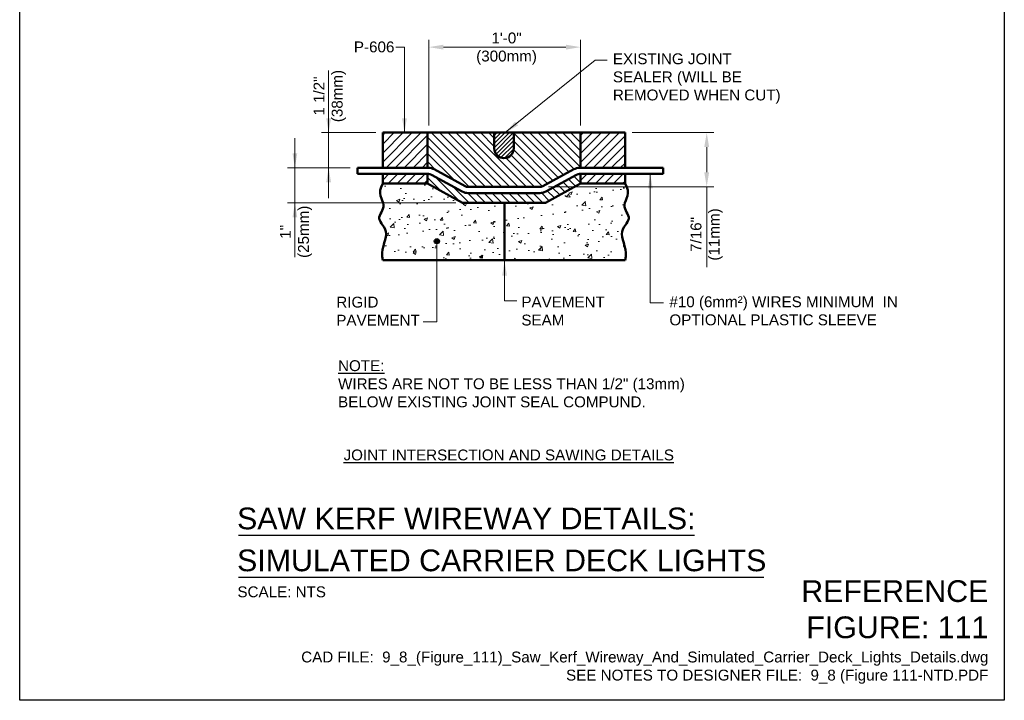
# Model space of a CAD drawing. Header units: inches. Extents: x 0 to 21.3, y 0 to 11.
# Tile 1 of 3: x 0 to 8.5, y 0 to 5.9. Entities that reach past the tile are written whole.
import ezdxf
from ezdxf.enums import TextEntityAlignment as Align

# ---------------------------------------------------------------- set-up
doc = ezdxf.new("R2010")
doc.units = ezdxf.units.IN
doc.header["$LTSCALE"] = 0.5
doc.header["$MEASUREMENT"] = 0
doc.header["$PDSIZE"] = 2
doc.layers.get('0').update_dxf_attribs({"linetype": 'CONTINUOUS', "lineweight": 35})
doc.layers.get('DEFPOINTS').update_dxf_attribs({"linetype": 'CONTINUOUS', "lineweight": 35})
for name, color, linetype, lineweight in [('E-POWR-CNDT', 83, 'CONTINUOUS', 50), ('G-ANNO-PATT', 8, 'CONTINUOUS', 18), ('G-ANNO-RDME', 5, 'CONTINUOUS', 18), ('S-FNDN-PIER', 72, 'CONTINUOUS', 50)]:
    doc.layers.add(name, color=color, linetype=linetype, lineweight=lineweight)
for name, color, linetype in [('G-ANNO-DIMS', 7, 'CONTINUOUS'), ('G-ANNO-TEXT', 7, 'CONTINUOUS'), ('G-ANNO-TTLB', 7, 'CONTINUOUS')]:
    doc.layers.add(name, color=color, linetype=linetype)
doc.styles.add('00-E-TITLE-1_1', font='arial.ttf', dxfattribs={"height": 0.1875})
doc.styles.add('01-E-BLDG-1_1', font='arial.ttf', dxfattribs={"height": 0.09375})
doc.dimstyles.new('01-E-BLDG-1_1', dxfattribs={"dimtxt": 0.09375, "dimasz": 0.125, "dimexe": 0.0625, "dimexo": 0.0625, "dimgap": 0.0625, "dimtad": 1, "dimdec": 4, "dimzin": 3, "dimdsep": 46, "dimlunit": 4, "dimtxsty": '01-E-BLDG-1_1', "dimcen": 0.0625, "dimclrd": 1, "dimclre": 1, "dimclrt": 256, "dimazin": 0, "dimtfac": 1, "dimtdec": 4, "dimtmove": 1, "dimatfit": 3, "dimfxl": 1, "dimfrac": 2, "dimtolj": 1, "dimtzin": 3, "dimlwd": 0, "dimlwe": 0, "dimarcsym": 0})

# ---------------------------------------------------------------- blocks, each defined once
blk = doc.blocks.new('*D11')
at = {"layer": 'DEFPOINTS', "color": 0, "transparency": 16777216}
for p in [(5.2259, 4.9002), (4.5032, 4.4332), (5.9308, 4.4332)]:
    blk.add_point(p, dxfattribs=at)
at = {"layer": 'G-ANNO-DIMS', "color": 1, "lineweight": 0, "transparency": 16777216}
for p, q in [((5.2884, 4.9002), (5.9933, 4.9002)), ((5.9308, 4.7752), (5.9308, 4.5582)), ((4.5657, 4.4332), (5.9933, 4.4332)), ((5.9308, 3.7397), (5.9308, 4.4332))]:
    blk.add_line(p, q, dxfattribs=at)
at = {"layer": 'G-ANNO-DIMS', "color": 1, "transparency": 16777216}
for points in [[(5.9099, 4.7752), (5.9516, 4.7752), (5.9308, 4.9002)], [(5.9099, 4.5582), (5.9516, 4.5582), (5.9308, 4.4332)]]:
    blk.add_solid(points, dxfattribs=at)
at = {"layer": 'G-ANNO-DIMS', "transparency": 16777216, "insert": (5.9308, 4.0214), "char_height": 0.09375, "attachment_point": 5, "rotation": 90, "style": '01-E-BLDG-1_1'}
blk.add_mtext('\\A1;7/16"\\P(11mm)', dxfattribs=at)
blk = doc.blocks.new('*D12')
at = {"layer": 'DEFPOINTS', "color": 0, "transparency": 16777216}
for p in [(3.1359, 4.9002), (2.6671, 4.5966), (2.9159, 4.5966)]:
    blk.add_point(p, dxfattribs=at)
at = {"layer": 'G-ANNO-DIMS', "color": 1, "lineweight": 0, "transparency": 16777216}
for p, q in [((3.0734, 4.9002), (2.6046, 4.9002)), ((2.6671, 4.9002), (2.6671, 4.5966)), ((2.8534, 4.5966), (2.6046, 4.5966))]:
    blk.add_line(p, q, dxfattribs=at)
at = {"layer": 'G-ANNO-DIMS', "transparency": 16777216, "insert": (2.6766, 5.2163), "char_height": 0.09375, "attachment_point": 5, "rotation": 90, "style": '01-E-BLDG-1_1'}
blk.add_mtext('\\A1;1 1/2"\\P(38mm)', dxfattribs=at)
blk = doc.blocks.new('*D13')
at = {"layer": 'DEFPOINTS', "color": 0, "transparency": 16777216}
for p in [(2.9159, 4.5966), (2.3758, 4.2953), (3.8263, 4.2953)]:
    blk.add_point(p, dxfattribs=at)
at = {"layer": 'G-ANNO-DIMS', "color": 1, "lineweight": 0, "transparency": 16777216}
for p, q in [((2.8534, 4.5966), (2.3133, 4.5966)), ((2.3758, 4.5966), (2.3758, 4.2953)), ((3.7638, 4.2953), (2.3133, 4.2953))]:
    blk.add_line(p, q, dxfattribs=at)
at = {"layer": 'G-ANNO-DIMS', "transparency": 16777216, "insert": (2.3856, 4.0445), "char_height": 0.09375, "attachment_point": 5, "rotation": 90, "style": '01-E-BLDG-1_1'}
blk.add_mtext('\\A1;1"\\P(25mm)', dxfattribs=at)
blk = doc.blocks.new('*D14')
at = {"layer": 'DEFPOINTS', "color": 0, "transparency": 16777216}
for p in [(4.8409, 5.6386), (3.5324, 4.9003), (4.8409, 4.9003)]:
    blk.add_point(p, dxfattribs=at)
at = {"layer": 'G-ANNO-DIMS', "color": 1, "lineweight": 0, "transparency": 16777216}
for p, q in [((3.5324, 4.9628), (3.5324, 5.7011)), ((4.8409, 4.9628), (4.8409, 5.7011)), ((3.6574, 5.6386), (4.7159, 5.6386))]:
    blk.add_line(p, q, dxfattribs=at)
at = {"layer": 'G-ANNO-DIMS', "color": 1, "transparency": 16777216}
for points in [[(3.6574, 5.6595), (3.6574, 5.6178), (3.5324, 5.6386)], [(4.7159, 5.6595), (4.7159, 5.6178), (4.8409, 5.6386)]]:
    blk.add_solid(points, dxfattribs=at)
at = {"layer": 'G-ANNO-DIMS', "transparency": 16777216, "insert": (4.2028, 5.6256), "char_height": 0.09375, "attachment_point": 5, "style": '01-E-BLDG-1_1'}
blk.add_mtext('\\A1;1\'-0"\\P(300mm)', dxfattribs=at)
blk = doc.blocks.new('G-TDT1')
at = {"linetype": 'ByBlock', "lineweight": -2}
h = blk.add_hatch(color=256, dxfattribs=at)
edge = h.paths.add_edge_path()
edge.add_arc((0, 0), 0.0222, 0, 360)
at = {"color": 0, "linetype": 'ByBlock', "lineweight": -2}
blk.add_circle((0, 0), 0.0222, dxfattribs=at)

msp = doc.modelspace()

# ---------------------------------------------------------------- hatches: boundary and pattern name
at = {"layer": 'G-ANNO-PATT', "linetype": 'Continuous'}
h = msp.add_hatch(dxfattribs=at)
h.set_pattern_fill('ANSI31', color=256, scale=0.44, angle=180, style=0)
h.set_pattern_definition([(225, (0.185237, 2.47473), (0.0388909, -0.0388909), [])])
h.paths.add_polyline_path([(3.52166, 4.59673), (3.52166, 4.90033), (3.13666, 4.90033), (3.13666, 4.59673)])
h.paths.add_polyline_path([(3.52166, 4.54393), (3.13666, 4.54393), (3.13666, 4.46033), (3.52166, 4.46033)])
h.paths.add_polyline_path([(5.22666, 4.90019), (4.84166, 4.90019), (4.84166, 4.59673), (5.22666, 4.59673)])
h.paths.add_polyline_path([(5.22666, 4.54393), (4.84166, 4.54393), (4.84166, 4.46033), (5.22666, 4.46033)])
at = {"layer": 'G-ANNO-PATT'}
h = msp.add_hatch(dxfattribs=at)
h.set_pattern_fill('ANSI31', color=256, scale=0.4, angle=270, style=0)
h.set_pattern_definition([(315, (-0.038173, -0.134836), (0.03535534, 0.03535534), [])])
edge = h.paths.add_edge_path()
edge.add_line((4.26447, 4.90019), (4.26447, 4.76379))
edge.add_arc((4.18087, 4.76379), 0.0836, -180, 0, ccw=False)
edge.add_line((4.09727, 4.76379), (4.09727, 4.90019))
edge.add_line((4.09727, 4.90019), (3.52087, 4.90019))
edge.add_line((3.52087, 4.90019), (3.52087, 4.59659))
edge.add_line((3.52087, 4.59659), (3.55482, 4.59331))
edge.add_line((3.55482, 4.59331), (3.57929, 4.58369))
edge.add_line((3.57929, 4.58369), (3.85857, 4.43323))
edge.add_line((3.85857, 4.43323), (4.50317, 4.43323))
edge.add_line((4.50317, 4.43323), (4.78245, 4.58369))
edge.add_line((4.78245, 4.58369), (4.79439, 4.58927))
edge.add_line((4.79439, 4.58927), (4.80692, 4.59331))
edge.add_line((4.80692, 4.59331), (4.82379, 4.59619))
edge.add_line((4.82379, 4.59619), (4.84087, 4.59659))
edge.add_line((4.84087, 4.59659), (4.84087, 4.90019))
edge.add_line((4.84087, 4.90019), (4.26447, 4.90019))
h = msp.add_hatch(dxfattribs=at)
h.set_pattern_fill('ANSI31', color=256, scale=0.2, style=0)
h.set_pattern_definition([(45, (-0.17032, -0.27519), (-0.01767767, 0.01767767), [])])
edge = h.paths.add_edge_path()
edge.add_line((4.26447, 4.76379), (4.26447, 4.90019))
edge.add_line((4.26447, 4.90019), (4.09727, 4.90019))
edge.add_line((4.09727, 4.90019), (4.09727, 4.76379))
edge.add_arc((4.18087, 4.76379), 0.0836, 180, 360)
h = msp.add_hatch(dxfattribs=at)
h.set_pattern_fill('ANSI31', color=256, scale=0.4, angle=270, style=0)
h.set_pattern_definition([(315, (-0.038173, -0.271236), (0.03535534, 0.03535534), [])])
edge = h.paths.add_edge_path()
edge.add_line((3.52087, 4.46019), (3.82337, 4.29519))
edge.add_line((3.82337, 4.29519), (4.53815, 4.29519))
edge.add_line((4.53815, 4.29519), (4.84087, 4.46019))
edge.add_line((4.84087, 4.46019), (4.84087, 4.54379))
edge.add_arc((4.83486, 4.4863), 0.0578, 84.030971, 117.988665)
edge.add_line((4.80773, 4.53734), (4.54069, 4.39168))
edge.add_arc((4.49012, 4.48439), 0.1056, 270, 298.61046, ccw=False)
edge.add_line((4.49012, 4.37879), (4.18087, 4.37879))
edge.add_line((4.18087, 4.37879), (3.87161, 4.37879))
edge.add_arc((3.87161, 4.48439), 0.1056, 241.38954, 270, ccw=False)
edge.add_line((3.82105, 4.39168), (3.74516, 4.43308))
edge.add_line((3.74516, 4.43308), (3.55401, 4.53734))
edge.add_arc((3.52663, 4.485), 0.05907, 62.386118, 95.594247)
edge.add_line((3.52087, 4.54379), (3.52087, 4.46019))
h = msp.add_hatch(dxfattribs=at)
h.set_pattern_fill('AR-CONC', color=256, scale=0.04)
h.set_pattern_definition([(50, (-3.5245, 7.73192), (0.286904, -0.025101), [0.03, -0.33]), (355, (-3.5245, 7.73192), (-0.0555005, 0.300877), [0.024, -0.264]), (100.4514, (-3.5006, 7.72983), (0.2314035, 0.275776), [0.025496, -0.280457]), (46.184, (-3.5245, 7.81192), (0.426897, -0.066208), [0.045, -0.495]), (96.6356, (-3.48892, 7.8064), (0.373865, 0.389647), [0.038244, -0.420686]), (351.184, (-3.5245, 7.8119), (0.373865, 0.389647), [0.036, -0.396]), (21, (-3.4845, 7.79192), (0.238763, -0.1610476), [0.03, -0.33]), (326, (-3.4845, 7.79192), (0.097326, 0.29006), [0.024, -0.264]), (71.4514, (-3.4646, 7.7785), (0.336089, 0.1290125), [0.025496, -0.280457]), (37.5, (-3.5245, 7.73192), (0.0048639, 0.1331575), [0, -0.2608, 0, -0.268, 0, -0.265]), (7.5, (-3.5245, 7.73192), (0.1052278, 0.1577647), [0, -0.1528, 0, -0.2548, 0, -0.101]), (327.5, (-3.6137, 7.73192), (0.213529, -0.009022), [0, -0.1, 0, -0.312, 0, -0.414]), (317.5, (-3.6537, 7.73192), (0.2332745, 0.040042), [0, -0.13, 0, -0.2072, 0, -0.294])])
h.paths.add_polyline_path([(3.11274, 4.40318), (3.12009, 4.4305), (3.13587, 4.46019), (3.52087, 4.46019), (3.82337, 4.29519), (4.53837, 4.29519), (4.84087, 4.46019), (5.22587, 4.46019), (5.24165, 4.4305), (5.249, 4.40318), (5.2498, 4.37801), (5.24592, 4.35477), (5.23925, 4.33325), (5.23167, 4.31324), (5.22506, 4.29451), (5.22129, 4.27686), (5.22173, 4.26008), (5.22573, 4.24406), (5.23208, 4.22868), (5.23962, 4.21383), (5.24716, 4.19942), (5.25351, 4.18533), (5.25751, 4.17146), (5.25795, 4.15769), (5.25408, 4.14389), (5.24671, 4.12983), (5.23709, 4.11523), (5.22644, 4.09982), (5.21601, 4.08334), (5.20704, 4.06552), (5.20074, 4.04609), (5.19837, 4.02477), (5.20068, 4.0014), (5.20653, 3.97615), (5.21432, 3.94928), (5.22243, 3.92107), (5.22925, 3.89179), (5.23317, 3.86171), (5.23258, 3.83108), (5.22587, 3.80019), (3.13587, 3.80019), (3.12916, 3.83108), (3.12857, 3.86171), (3.13249, 3.89179), (3.13931, 3.92107), (3.14742, 3.94928), (3.15521, 3.97615), (3.16106, 4.0014), (3.16337, 4.02477), (3.161, 4.04609), (3.1547, 4.06552), (3.14573, 4.08334), (3.1353, 4.09982), (3.12465, 4.11523), (3.11503, 4.12983), (3.10766, 4.14389), (3.10379, 4.15769), (3.10423, 4.17146), (3.10823, 4.18533), (3.11458, 4.19942), (3.12212, 4.21383), (3.12966, 4.22868), (3.13601, 4.24406), (3.14001, 4.26008), (3.14045, 4.27686), (3.13668, 4.29451), (3.13007, 4.31324), (3.12249, 4.33325), (3.11582, 4.35477), (3.11194, 4.37801)])

# ---------------------------------------------------------------- linework, layer by layer
at = {"layer": 'E-POWR-CNDT'}
for p, q in [((2.91587, 4.59659), (3.52872, 4.59659)), ((2.91587, 4.59659), (2.91587, 4.54379)), ((5.55587, 4.59659), (4.83302, 4.59659)), ((5.55587, 4.59659), (5.55587, 4.54379)), ((2.91587, 4.54379), (3.52872, 4.54379)), ((3.55401, 4.53734), (3.82105, 4.39168)), ((3.57929, 4.58369), (3.84633, 4.43804)), ((4.51541, 4.43804), (4.78245, 4.58369)), ((4.54069, 4.39168), (4.80773, 4.53734)), ((5.55587, 4.54379), (4.83302, 4.54379)), ((3.87161, 4.43159), (4.49012, 4.43159)), ((3.87161, 4.37879), (4.49012, 4.37879))]:
    msp.add_line(p, q, dxfattribs=at)
for centre, radius, start, end in [((3.52872, 4.49099), 0.1056, 61.38954, 90), ((4.83302, 4.49099), 0.1056, 90, 118.61046), ((3.52872, 4.49099), 0.0528, 61.38954, 90), ((4.83302, 4.49099), 0.0528, 90, 118.61046), ((3.87161, 4.48439), 0.0528, 241.38954, 270), ((4.49012, 4.48439), 0.0528, 270, 298.61046), ((3.87161, 4.48439), 0.1056, 241.38954, 270), ((4.49012, 4.48439), 0.1056, 270, 298.61046)]:
    msp.add_arc(centre, radius, start, end, dxfattribs=at)
at = {"layer": 'G-ANNO-TEXT', "linetype": 'Continuous', "lineweight": 30}
for p, q in [((1.88917, 1.42424), (5.82605, 1.42424)), ((1.88917, 1.0623), (6.42344, 1.0623))]:
    msp.add_line(p, q, dxfattribs=at)
at = {"layer": 'G-ANNO-TTLB'}
msp.add_lwpolyline([(0, 11), (8.5, 11), (8.5, 0), (0, 0)], close=True, dxfattribs=at)
at = {"layer": 'S-FNDN-PIER'}
for p, q in [((3.13587, 4.90019), (5.22587, 4.90019)), ((3.13587, 4.59659), (3.13587, 4.90019)), ((3.52087, 4.90019), (3.52087, 4.59659)), ((4.09727, 4.90019), (4.09727, 4.76379)), ((4.26447, 4.90019), (4.26447, 4.76379)), ((4.84087, 4.90019), (4.84087, 4.59659)), ((5.22587, 4.90019), (5.22587, 4.59659)), ((3.13587, 4.46019), (3.13587, 4.54379)), ((3.52087, 4.54379), (3.52087, 4.46019)), ((4.84087, 4.54379), (4.84087, 4.46019)), ((5.22587, 4.54379), (5.22587, 4.46019)), ((3.13587, 4.46019), (3.52087, 4.46019)), ((3.52087, 4.46019), (3.82337, 4.29519)), ((4.53837, 4.29519), (4.84087, 4.46019)), ((4.84087, 4.46019), (5.22587, 4.46019)), ((3.82359, 4.29519), (4.53815, 4.29519)), ((4.18578, 4.28706), (4.18578, 3.79206)), ((5.22587, 3.80019), (3.13587, 3.80019))]:
    msp.add_line(p, q, dxfattribs=at)
for points in [[(3.13587, 4.46019), (3.12009, 4.4305), (3.11274, 4.40318), (3.11194, 4.37801), (3.11582, 4.35477), (3.12249, 4.33325), (3.13007, 4.31324), (3.13668, 4.29451), (3.14045, 4.27686), (3.14001, 4.26008), (3.13601, 4.24406), (3.12966, 4.22868), (3.12212, 4.21383), (3.11458, 4.19942), (3.10823, 4.18533), (3.10423, 4.17146), (3.10379, 4.15769), (3.10766, 4.14389), (3.11503, 4.12983), (3.12465, 4.11523), (3.1353, 4.09982), (3.14573, 4.08334), (3.1547, 4.06552), (3.161, 4.04609), (3.16337, 4.02477), (3.16106, 4.0014), (3.15521, 3.97615), (3.14742, 3.94928), (3.13931, 3.92107), (3.13249, 3.89179), (3.12857, 3.86171), (3.12916, 3.83108), (3.13587, 3.80019)], [(5.22587, 4.46019), (5.24165, 4.4305), (5.249, 4.40318), (5.2498, 4.37801), (5.24592, 4.35477), (5.23925, 4.33325), (5.23167, 4.31324), (5.22506, 4.29451), (5.22129, 4.27686), (5.22173, 4.26008), (5.22573, 4.24406), (5.23208, 4.22868), (5.23962, 4.21383), (5.24716, 4.19942), (5.25351, 4.18533), (5.25751, 4.17146), (5.25795, 4.15769), (5.25408, 4.14389), (5.24671, 4.12983), (5.23709, 4.11523), (5.22644, 4.09982), (5.21601, 4.08334), (5.20704, 4.06552), (5.20074, 4.04609), (5.19837, 4.02477), (5.20068, 4.0014), (5.20653, 3.97615), (5.21432, 3.94928), (5.22243, 3.92107), (5.22925, 3.89179), (5.23317, 3.86171), (5.23258, 3.83108), (5.22587, 3.80019)]]:
    msp.add_lwpolyline(points, dxfattribs=at)
msp.add_arc((4.18087, 4.76379), 0.0836, 180, 0, dxfattribs=at)

# ---------------------------------------------------------------- block references
at = {"layer": 'G-ANNO-TEXT'}
msp.add_blockref('G-TDT1', (3.60168, 3.96298), dxfattribs=at)

# ---------------------------------------------------------------- texts
at = {"layer": 'G-ANNO-RDME', "attachment_point": 9, "rotation": 0}
for s, insert, char_height, width, style in [('REFERENCE FIGURE: 111', (8.36242, 0.53375), 0.1875, 1.660137, '00-E-TITLE-1_1'), ('CAD FILE:  9_8_(Figure_111)_Saw_Kerf_Wireway_And_Simulated_Carrier_Deck_Lights_Details.dwg\\PSEE NOTES TO DESIGNER FILE:  9_8 (Figure 111-NTD.PDF', (8.36242, 0.14242), 0.09375, 6.0780833, '01-E-BLDG-1_1')]:
    msp.add_mtext(s, dxfattribs=dict(at, insert=insert, char_height=char_height, width=width, style=style))
at = {"layer": 'G-ANNO-TEXT', "style": '00-E-TITLE-1_1'}
for s, p in [('SAW KERF WIREWAY DETAILS:', (1.87649, 1.41991)), ('SIMULATED CARRIER DECK LIGHTS', (1.87649, 1.05797))]:
    msp.add_text(s, height=0.1875, dxfattribs=at).set_placement(p, align=Align.BOTTOM_LEFT)
at = {"layer": 'G-ANNO-TEXT', "style": '01-E-BLDG-1_1'}
msp.add_text('SCALE: NTS', height=0.09375, dxfattribs=at).set_placement((1.87976, 0.98332), align=Align.TOP_LEFT)
at = {"layer": 'G-ANNO-TEXT', "char_height": 0.09375, "rotation": 360, "style": '01-E-BLDG-1_1'}
for s, insert, width, attachment_point in [('P-606', (2.88524, 5.6873), 0.3534503, 1), ('EXISTING JOINT SEALER (WILL BE REMOVED WHEN CUT)', (5.121, 5.58485), 1.5312397, 1), ('RIGID PAVEMENT', (2.73346, 3.48418), 1.0162574, 1), ('PAVEMENT SEAM', (4.331, 3.48578), 0.7399219, 1), ('#10 (6mm²) WIRES MINIMUM  IN OPTIONAL PLASTIC SLEEVE', (5.60902, 3.48744), 2.228585, 1), ('\\A1;{\\LNOTE:\\P}WIRES ARE NOT TO BE LESS THAN 1/2" (13mm) BELOW EXISTING JOINT SEAL COMPUND.', (2.7485, 2.93563), 3.3173111, 1), ('\\A1;{\\LJOINT INTERSECTION AND SAWING DETAILS}', (4.22212, 2.11738), 3.0170589, 5)]:
    msp.add_mtext(s, dxfattribs=dict(at, insert=insert, width=width, attachment_point=attachment_point))

# ---------------------------------------------------------------- dimensions: what is measured, and where the dimension line sits
at = {"layer": 'G-ANNO-DIMS'}
dim = msp.add_linear_dim(base=(4.84087, 5.63864), p1=(3.53244, 4.90033), p2=(4.84087, 4.90033), text='1\'-0"\\P(300mm)', dimstyle='01-E-BLDG-1_1', dxfattribs=at)
dim.commit()
dim.dimension.update_dxf_attribs({"geometry": '*D14', "text_midpoint": (4.20277, 5.42335), "dimtype": 160})
for base, p1, p2, text, picture, middle in [((2.66709, 4.59659), (3.13587, 4.90019), (2.91587, 4.59659), '1 1/2"\\P(38mm)', '*D12', (2.87945, 5.21629)), ((5.93076, 4.43323), (5.22587, 4.90019), (4.50317, 4.43323), '<>\\X(11mm)', '*D11', (5.93076, 4.0214)), ((2.37578, 4.29533), (2.91587, 4.59659), (3.82631, 4.29533), '1"\\P(25mm)', '*D13', (2.58783, 4.04453))]:
    dim = msp.add_linear_dim(base=base, p1=p1, p2=p2, angle=90, text=text, dimstyle='01-E-BLDG-1_1', dxfattribs=at)
    dim.commit()
    dim.dimension.update_dxf_attribs({"geometry": picture, "text_midpoint": middle, "dimtype": 160})

# ---------------------------------------------------------------- leaders
for points in [[(2.66709, 4.90019), (2.66709, 5.43736)], [(2.37578, 4.59659), (2.37578, 4.8538)], [(2.66709, 4.59659), (2.66709, 4.33463)], [(2.37578, 4.29533), (2.37578, 3.82413)]]:
    msp.add_leader(points, dimstyle='01-E-BLDG-1_1', override={"dimgap": 0.0625, "dimtad": 0}, dxfattribs=at)
at = {"layer": 'G-ANNO-TEXT'}
for points, override in [([(3.32182, 4.90019), (3.32182, 5.63777), (3.24794, 5.63777)], {"dimgap": 0.0625, "dimtad": 0}), ([(4.19202, 4.90019), (4.96781, 5.52654), (5.07043, 5.52654)], {"dimgap": 0.0625, "dimtad": 0}), ([(5.44395, 4.54379), (5.44395, 3.43243), (5.55889, 3.43243)], {"dimgap": 0.0625, "dimtad": 0}), ([(3.60168, 3.96298), (3.60168, 3.26839), (3.48348, 3.26839)], {"dimgap": 0.0625, "dimtad": 0, "dimldrblk": 'None'}), ([(4.18578, 3.79206), (4.18578, 3.44912), (4.29138, 3.44912)], {"dimgap": 0.0625, "dimtad": 0})]:
    msp.add_leader(points, dimstyle='01-E-BLDG-1_1', override=override, dxfattribs=at)

doc.saveas('drawing.dxf')
